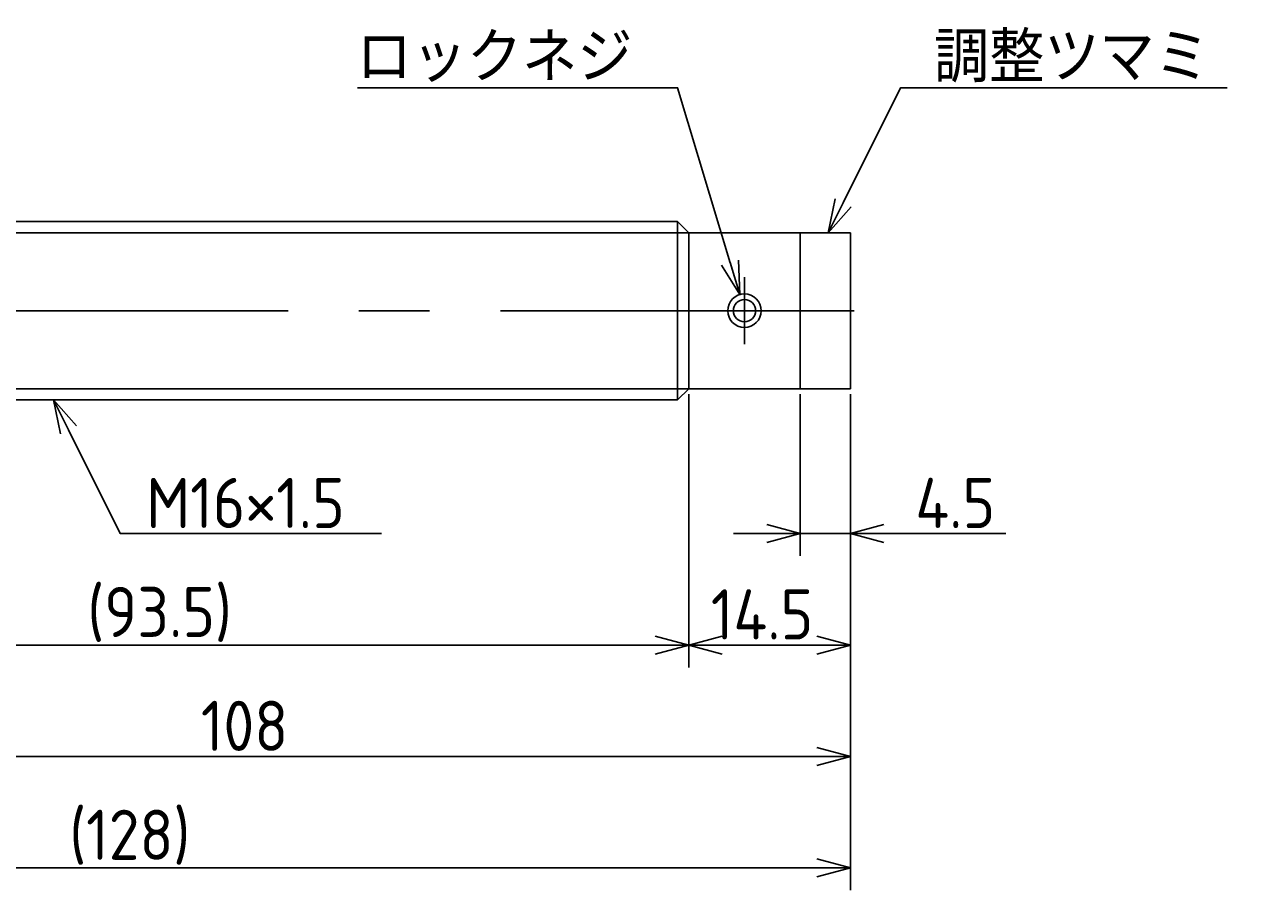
# Model space of a CAD drawing. Extents: x 76 to 390, y 122 to 211.
# Tile 3 of 3: x 279 to 390, y 133 to 211. Entities that reach past the tile are written whole.
import ezdxf

# ---------------------------------------------------------------- set-up
doc = ezdxf.new("R2010")
doc.units = 0
doc.linetypes.add('CENTER', pattern=[50.8, 31.75, -6.35, 6.35, -6.35])
doc.layers.get('0').update_dxf_attribs({"linetype": 'CONTINUOUS'})
doc.layers.get('DEFPOINTS').update_dxf_attribs({"linetype": 'CONTINUOUS'})
doc.layers.add('図形', color=7, linetype='CONTINUOUS')
doc.layers.add('寸法_文字', color=3, linetype='CONTINUOUS')
doc.layers.get('0').off()
doc.styles.add('DIMENSION', font='isocp.shx', dxfattribs={"bigfont": 'bigfont.shx'})
doc.dimstyles.get("Standard").update_dxf_attribs({"dimtxt": 0.18, "dimasz": 0.18, "dimexe": 0.18, "dimexo": 0.0625, "dimgap": 0.09, "dimtad": 0, "dimtih": 1, "dimtoh": 1, "dimzin": 0, "dimcen": 0.09, "dimazin": 3, "dimtfac": 1, "dimtofl": 0, "dimtmove": 0, "dimatfit": 3})

# ---------------------------------------------------------------- blocks, each defined once
blk = doc.blocks.new('_OPEN30')
at = {"color": 0, "linetype": 'BYBLOCK'}
for p, q in [((-1, 0.268), (0, 0)), ((0, 0), (-1, -0.268)), ((0, 0), (-1, 0))]:
    blk.add_line(p, q, dxfattribs=at)
blk = doc.blocks.new('*U14')
at = {"layer": '寸法_文字', "color": 3, "style": 'DIMENSION'}
blk.add_text('4.5', height=4.5, dxfattribs=at).set_placement((358.825, 165.5))
blk = doc.blocks.new('*D13')
at = {"layer": 'DEFPOINTS', "color": 0}
for p in [(348.5, 178), (353, 178), (348.5, 165)]:
    blk.add_point(p, dxfattribs=at)
at = {"layer": '寸法_文字', "color": 3}
for p, q in [((348.5, 177.5), (348.5, 163)), ((353, 177.5), (353, 163)), ((345.5, 165), (342.5, 165)), ((348.5, 165), (353, 165)), ((356, 165), (366.94, 165))]:
    blk.add_line(p, q, dxfattribs=at)
blk.add_blockref('*U14', (0, 0))
at = {"layer": '寸法_文字', "color": 3, "xscale": 3, "yscale": 3, "zscale": 3}
blk.add_blockref('_OPEN30', (348.5, 165), dxfattribs=at)
at = {"layer": '寸法_文字', "color": 3, "xscale": 3, "yscale": 3, "zscale": 3, "rotation": 180}
blk.add_blockref('_OPEN30', (353, 165), dxfattribs=at)
blk = doc.blocks.new('*U16')
at = {"layer": '寸法_文字', "color": 3, "style": 'DIMENSION'}
blk.add_text('14.5', height=4.5, dxfattribs=at).set_placement((340.48, 155.5))
blk = doc.blocks.new('*D15')
at = {"layer": 'DEFPOINTS', "color": 0}
for p in [(338.5, 178), (353, 178), (338.5, 155)]:
    blk.add_point(p, dxfattribs=at)
at = {"layer": '寸法_文字', "color": 3}
for p, q in [((338.5, 177.5), (338.5, 153)), ((353, 177.5), (353, 153)), ((350, 155), (341.5, 155))]:
    blk.add_line(p, q, dxfattribs=at)
blk.add_blockref('*U16', (0, 0))
at = {"layer": '寸法_文字', "color": 3, "xscale": 3, "yscale": 3, "zscale": 3, "rotation": 180}
blk.add_blockref('_OPEN30', (338.5, 155), dxfattribs=at)
at = {"layer": '寸法_文字', "color": 3, "xscale": 3, "yscale": 3, "zscale": 3}
blk.add_blockref('_OPEN30', (353, 155), dxfattribs=at)
blk = doc.blocks.new('*U18')
at = {"layer": '寸法_文字', "color": 3, "style": 'DIMENSION'}
blk.add_text('(93.5)', height=4.5, dxfattribs=at).set_placement((284.54, 155.72))
blk = doc.blocks.new('*D17')
at = {"layer": 'DEFPOINTS', "color": 0}
for p in [(245, 178), (338.5, 178), (245, 155)]:
    blk.add_point(p, dxfattribs=at)
at = {"layer": '寸法_文字', "color": 3}
for p, q in [((245, 177.5), (245, 153)), ((338.5, 177.5), (338.5, 153)), ((335.5, 155), (248, 155))]:
    blk.add_line(p, q, dxfattribs=at)
blk.add_blockref('*U18', (0, 0))
at = {"layer": '寸法_文字', "color": 3, "xscale": 3, "yscale": 3, "zscale": 3, "rotation": 180}
blk.add_blockref('_OPEN30', (245, 155), dxfattribs=at)
at = {"layer": '寸法_文字', "color": 3, "xscale": 3, "yscale": 3, "zscale": 3}
blk.add_blockref('_OPEN30', (338.5, 155), dxfattribs=at)
blk = doc.blocks.new('*U24')
at = {"layer": '寸法_文字', "color": 3, "style": 'DIMENSION'}
blk.add_text('(128)', height=4.5, dxfattribs=at).set_placement((282.925, 135.725))
blk = doc.blocks.new('*D23')
at = {"layer": 'DEFPOINTS', "color": 0}
for p in [(225, 182), (353, 178), (225, 135)]:
    blk.add_point(p, dxfattribs=at)
at = {"layer": '寸法_文字', "color": 3}
for p, q in [((225, 181.5), (225, 133)), ((353, 177.5), (353, 133)), ((350, 135), (228, 135))]:
    blk.add_line(p, q, dxfattribs=at)
blk.add_blockref('*U24', (0, 0))
at = {"layer": '寸法_文字', "color": 3, "xscale": 3, "yscale": 3, "zscale": 3, "rotation": 180}
blk.add_blockref('_OPEN30', (225, 135), dxfattribs=at)
at = {"layer": '寸法_文字', "color": 3, "xscale": 3, "yscale": 3, "zscale": 3}
blk.add_blockref('_OPEN30', (353, 135), dxfattribs=at)
blk = doc.blocks.new('*U26')
at = {"layer": '寸法_文字', "color": 3, "style": 'DIMENSION'}
blk.add_text('108', height=4.5, dxfattribs=at).set_placement((294.725, 145.5))
blk = doc.blocks.new('*D25')
at = {"layer": 'DEFPOINTS', "color": 0}
for p in [(245, 178), (353, 178), (245, 145)]:
    blk.add_point(p, dxfattribs=at)
at = {"layer": '寸法_文字', "color": 3}
for p, q in [((245, 177.5), (245, 143)), ((353, 177.5), (353, 143)), ((350, 145), (248, 145))]:
    blk.add_line(p, q, dxfattribs=at)
blk.add_blockref('*U26', (0, 0))
at = {"layer": '寸法_文字', "color": 3, "xscale": 3, "yscale": 3, "zscale": 3, "rotation": 180}
blk.add_blockref('_OPEN30', (245, 145), dxfattribs=at)
at = {"layer": '寸法_文字', "color": 3, "xscale": 3, "yscale": 3, "zscale": 3}
blk.add_blockref('_OPEN30', (353, 145), dxfattribs=at)
blk = doc.blocks.new('*U41')
at = {"layer": '寸法_文字'}
blk.add_lwpolyline([(282.84, 174.32), (287.5, 165), (290, 165), (310.94, 165)], dxfattribs=at)
at = {"layer": '寸法_文字', "xscale": 3, "yscale": 3, "zscale": 3, "rotation": 116.5650511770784}
blk.add_blockref('_OPEN30', (281.5, 177), dxfattribs=at)
blk = doc.blocks.new('*U42')
at = {"layer": '寸法_文字', "style": 'DIMENSION'}
blk.add_text('M16×1.5', height=4.5, dxfattribs=at).set_placement((289.825, 165.5))
blk = doc.blocks.new('*U43')
at = {"layer": '寸法_文字'}
blk.add_lwpolyline([(342.21, 189.31), (337.5, 205), (335, 205), (308.77, 205)], dxfattribs=at)
at = {"layer": '寸法_文字', "xscale": 3, "yscale": 3, "zscale": 3, "rotation": 286.6992442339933}
blk.add_blockref('_OPEN30', (343.07, 186.44), dxfattribs=at)
blk = doc.blocks.new('*U44')
at = {"layer": '寸法_文字', "style": 'DIMENSION'}
blk.add_text('ロックネジ', height=4.5, dxfattribs=at).set_placement((308.7, 205.5))
blk = doc.blocks.new('*U45')
at = {"layer": '寸法_文字'}
blk.add_lwpolyline([(352.34, 194.68), (357.5, 205), (360, 205), (386.82, 205)], dxfattribs=at)
at = {"layer": '寸法_文字', "xscale": 3, "yscale": 3, "zscale": 3, "rotation": 243.434948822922}
blk.add_blockref('_OPEN30', (351, 192), dxfattribs=at)
blk = doc.blocks.new('*U46')
at = {"layer": '寸法_文字', "style": 'DIMENSION'}
blk.add_text('調整ツマミ', height=4.5, dxfattribs=at).set_placement((360.5, 205.5))

msp = doc.modelspace()

# ---------------------------------------------------------------- linework, layer by layer
at = {"layer": '図形'}
for p, q in [((246.004, 193), (337.5, 193)), ((337.5, 177), (337.5, 193)), ((338.5, 192), (337.5, 193)), ((338.5, 192), (353, 192)), ((338.5, 178), (338.5, 192)), ((348.5, 178), (348.5, 192)), ((353, 178), (353, 192)), ((338.5, 178), (337.5, 177)), ((338.5, 178), (353, 178)), ((246, 177), (337.5, 177))]:
    msp.add_line(p, q, dxfattribs=at)
at = {"layer": '図形', "color": 3}
for p, q in [((245, 192), (338.5, 192)), ((245, 178), (338.5, 178))]:
    msp.add_line(p, q, dxfattribs=at)
at = {"layer": '図形', "color": 3, "linetype": 'CENTER'}
for p, q in [((343.5, 181.993), (343.5, 188.007)), ((220, 185), (357.5, 185))]:
    msp.add_line(p, q, dxfattribs=at)
at = {"layer": '図形'}
for radius in [1.5, 1]:
    msp.add_circle((343.5, 185), radius, dxfattribs=at)

# ---------------------------------------------------------------- block references
for name in ['*U44', '*U46', '*U43', '*U45', '*U41', '*U42']:
    msp.add_blockref(name, (0, 0))

# ---------------------------------------------------------------- dimensions: what is measured, and where the dimension line sits
at = {"layer": '寸法_文字'}
for base, p1, p2, picture, middle in [((225, 135), (353, 178), (225, 182), '*D23', (289, 135)), ((245, 155), (338.5, 178), (245, 178), '*D17', (291.75, 155))]:
    dim = msp.add_linear_dim(base=base, p1=p1, p2=p2, text='(<>)', dimstyle='Standard', dxfattribs=at)
    dim.commit()
    dim.dimension.update_dxf_attribs({"geometry": picture, "text_midpoint": middle, "dimtype": 128})
for base, p2, picture, middle in [((245, 145), (245, 178), '*D25', (299, 145)), ((338.5, 155), (338.5, 178), '*D15', (345.75, 155)), ((348.5, 165), (348.5, 178), '*D13', (362.968, 165))]:
    dim = msp.add_linear_dim(base=base, p1=(353, 178), p2=p2, dimstyle='Standard', dxfattribs=at)
    dim.commit()
    dim.dimension.update_dxf_attribs({"geometry": picture, "text_midpoint": middle, "dimtype": 128})

doc.saveas('drawing.dxf')
